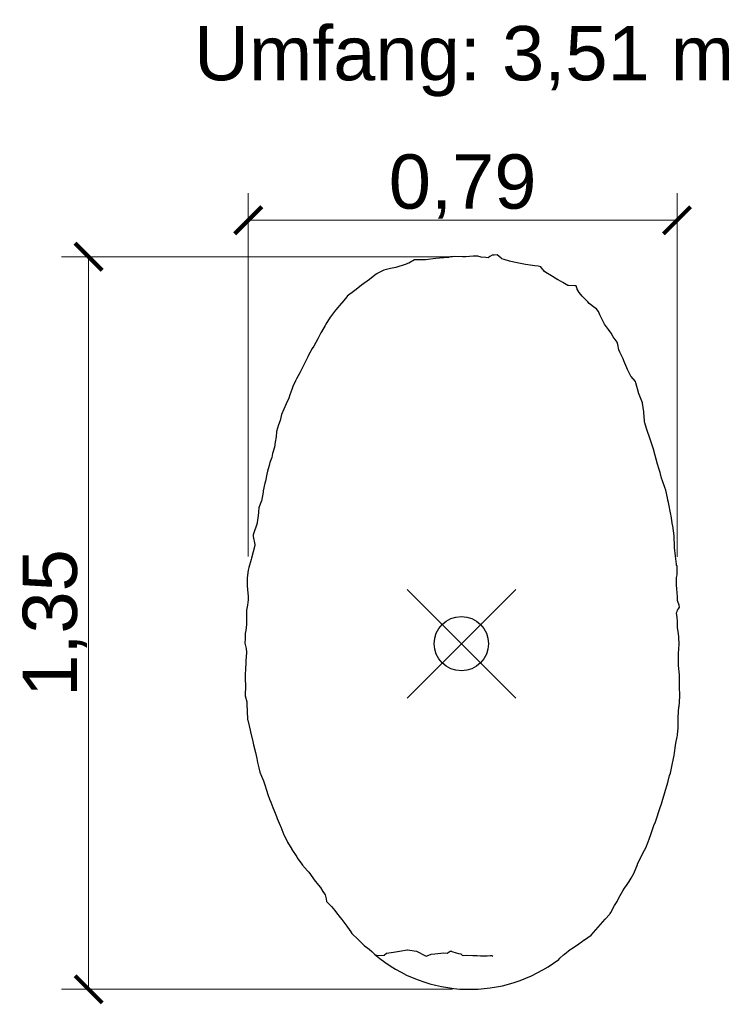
# Model space of a CAD drawing. Header units: metres. Extents: x 2.07 to 6.68, y -1.19 to 5.48.
# Tile 2 of 5: x 3.61 to 4.91, y -1.19 to 0.63. Entities that reach past the tile are written whole.
import ezdxf
from ezdxf.enums import TextEntityAlignment as Align

# ---------------------------------------------------------------- set-up
doc = ezdxf.new("R2010")
doc.units = ezdxf.units.M
doc.header["$MEASUREMENT"] = 0
doc.header["$PDMODE"] = 35
doc.header["$PDSIZE"] = 0.1
doc.layers.get('0').update_dxf_attribs({"linetype": 'CONTINUOUS'})
doc.layers.get('Defpoints').update_dxf_attribs({"linetype": 'CONTINUOUS'})
for name, color, linetype in [('Achspunkt', 6, 'CONTINUOUS'), ('Bemaßung', 7, 'CONTINUOUS'), ('konstruierte Sohle', 6, 'CONTINUOUS'), ('Name', 7, 'CONTINUOUS'), ('Original_Eimsbttel_H63381042', 3, 'CONTINUOUS')]:
    doc.layers.add(name, color=color, linetype=linetype)
doc.styles.add('Arial', font='arial.ttf')
doc.dimstyles.new('2mm_Bemaßung_1zu25', dxfattribs={"dimtxt": 0.1, "dimasz": 0.05, "dimexe": 0.05, "dimexo": 0.025, "dimgap": 0.002, "dimtad": 1, "dimdec": 3, "dimzin": 0, "dimtxsty": 'Arial', "dimblk": 'ARCHTICK', "dimblk1": 'ARCHTICK', "dimcen": 0.0625, "dimadec": 0, "dimazin": 0, "dimtfac": 1, "dimtmove": 0, "dimatfit": 3, "dimfxl": 1, "dimlwd": 0, "dimlwe": 0, "dimarcsym": 0})

# ---------------------------------------------------------------- blocks, each defined once
blk = doc.blocks.new('_ArchTick')
at = {"color": 0, "linetype": 'ByBlock', "const_width": 0.15}
blk.add_lwpolyline([(-0.5, -0.5), (0.5, 0.5)], dxfattribs=at)
blk = doc.blocks.new('*D34')
at = {"layer": 'Bemaßung', "color": 0, "linetype": 'ByBlock', "lineweight": 0}
for p, q in [((4.4032, 0.1898), (3.6837, 0.1898)), ((3.7337, -1.1584), (3.7337, 0.1898)), ((4.4031, -1.1584), (3.6837, -1.1584))]:
    blk.add_line(p, q, dxfattribs=at)
at = {"layer": 'Defpoints', "color": 0}
for p in [(3.7337, 0.1898), (4.4282, 0.1898), (4.4281, -1.1584)]:
    blk.add_point(p, dxfattribs=at)
at = {"layer": 'Bemaßung', "color": 0, "lineweight": 0, "xscale": 0.05, "yscale": 0.05, "zscale": 0.05}
for p, rotation in [((3.7337, 0.1898), 90), ((3.7337, -1.1584), 270)]:
    blk.add_blockref('_ArchTick', p, dxfattribs=dict(at, rotation=rotation))
at = {"layer": 'Bemaßung', "color": 0, "linetype": 'ByBlock', "insert": (3.6716, -0.4843), "char_height": 0.1, "attachment_point": 5, "rotation": 90, "style": 'Arial'}
blk.add_mtext('1,35', dxfattribs=at)
blk = doc.blocks.new('*D35')
at = {"layer": 'Bemaßung', "color": 0, "linetype": 'ByBlock', "lineweight": 0}
for p, q in [((4.0274, -0.362), (4.0274, 0.307)), ((4.8167, -0.3622), (4.8167, 0.307)), ((4.8167, 0.257), (4.0274, 0.257))]:
    blk.add_line(p, q, dxfattribs=at)
at = {"layer": 'Defpoints', "color": 0}
for p in [(4.0274, 0.257), (4.0274, -0.387), (4.8167, -0.3872)]:
    blk.add_point(p, dxfattribs=at)
at = {"layer": 'Bemaßung', "color": 0, "lineweight": 0, "xscale": 0.05, "yscale": 0.05, "zscale": 0.05, "rotation": 180}
blk.add_blockref('_ArchTick', (4.0274, 0.257), dxfattribs=at)
at = {"layer": 'Bemaßung', "color": 0, "lineweight": 0, "xscale": 0.05, "yscale": 0.05, "zscale": 0.05}
blk.add_blockref('_ArchTick', (4.8167, 0.257), dxfattribs=at)
at = {"layer": 'Bemaßung', "color": 0, "linetype": 'ByBlock', "insert": (4.422, 0.319), "char_height": 0.1, "attachment_point": 5, "style": 'Arial'}
blk.add_mtext('0,79', dxfattribs=at)

msp = doc.modelspace()

# ---------------------------------------------------------------- linework, layer by layer
at = {"layer": 'Achspunkt'}
msp.add_point((4.4197, -0.5223), dxfattribs=at)
at = {"layer": 'konstruierte Sohle', "linetype": 'Continuous', "extrusion": (0, 0, -1)}
msp.add_lwpolyline([(-4.599, -1.1034), (-4.6008, -1.1012), (-4.6076, -1.0949), (-4.6093, -1.0935), (-4.6202, -1.0854), (-4.6225, -1.084), (-4.6322, -1.0774), (-4.6352, -1.0754), (-4.6359, -1.075), (-4.6428, -1.0697), (-4.6459, -1.0674), (-4.646, -1.0673), (-4.646, -1.0673), (-4.6462, -1.0671), (-4.6588, -1.0586), (-4.6846, -1.0294), (-4.6921, -1.0207), (-4.6931, -1.0196), (-4.6935, -1.0192), (-4.6947, -1.0168), (-4.7014, -1.0043), (-4.7062, -0.9971), (-4.7098, -0.9902), (-4.7167, -0.9774), (-4.72, -0.9723), (-4.7248, -0.9654), (-4.7284, -0.9597), (-4.7319, -0.9541), (-4.738, -0.944), (-4.7386, -0.9423), (-4.743, -0.9305), (-4.7447, -0.9264), (-4.7495, -0.9169), (-4.7515, -0.9127), (-4.757, -0.9022), (-4.7594, -0.8978), (-4.7635, -0.8868), (-4.7652, -0.882), (-4.7691, -0.8715), (-4.7711, -0.8659), (-4.7742, -0.857), (-4.7767, -0.8499), (-4.7802, -0.8407), (-4.7827, -0.833), (-4.7856, -0.8239), (-4.7879, -0.8168), (-4.7905, -0.8084), (-4.7929, -0.8003), (-4.7954, -0.7922), (-4.7984, -0.782), (-4.8, -0.7753), (-4.8028, -0.765), (-4.8045, -0.7604), (-4.8071, -0.7485), (-4.8083, -0.7424), (-4.8113, -0.7278), (-4.812, -0.7231), (-4.8137, -0.7095), (-4.8143, -0.7055), (-4.8169, -0.6939), (-4.8175, -0.691), (-4.8177, -0.69), (-4.8188, -0.6771), (-4.8188, -0.675), (-4.8188, -0.659), (-4.8189, -0.6574), (-4.8202, -0.6388), (-4.8203, -0.6383), (-4.8215, -0.6196), (-4.8215, -0.6167), (-4.8214, -0.6029), (-4.8214, -0.5849), (-4.8213, -0.5823), (-4.8212, -0.5796), (-4.8195, -0.5623), (-4.819, -0.5556), (-4.8194, -0.5415), (-4.8198, -0.5306), (-4.8207, -0.5245), (-4.8206, -0.5234), (-4.8201, -0.5106), (-4.8192, -0.5037), (-4.8177, -0.4931), (-4.8173, -0.4813), (-4.8167, -0.4741), (-4.8154, -0.4656), (-4.8167, -0.4629), (-4.8174, -0.4609), (-4.8191, -0.4582), (-4.8212, -0.455), (-4.8203, -0.4517), (-4.8178, -0.4447), (-4.8176, -0.4428), (-4.8175, -0.4417), (-4.8174, -0.4362), (-4.8163, -0.4213), (-4.8159, -0.4144), (-4.8154, -0.4006), (-4.8167, -0.3955), (-4.8168, -0.3789), (-4.8159, -0.3783), (-4.8156, -0.3762), (-4.8138, -0.3615), (-4.812, -0.3454), (-4.8119, -0.3435), (-4.8113, -0.3245), (-4.8113, -0.324), (-4.8113, -0.3239), (-4.8086, -0.3056), (-4.8084, -0.3042), (-4.8057, -0.2872), (-4.8052, -0.2845), (-4.8006, -0.2625), (-4.7998, -0.2584), (-4.7992, -0.254), (-4.7961, -0.2399), (-4.7944, -0.2348), (-4.79, -0.2225), (-4.7882, -0.2176), (-4.7854, -0.2075), (-4.7836, -0.2014), (-4.7806, -0.1917), (-4.7781, -0.1826), (-4.7765, -0.1758), (-4.7735, -0.1644), (-4.7715, -0.1587), (-4.7695, -0.1535), (-4.7661, -0.1421), (-4.7623, -0.1317), (-4.7605, -0.1262), (-4.7572, -0.1158), (-4.7569, -0.1144), (-4.7565, -0.1115), (-4.7558, -0.0974), (-4.7555, -0.0953), (-4.7533, -0.0794), (-4.7532, -0.0789), (-4.7455, -0.0603), (-4.7455, -0.0603), (-4.7455, -0.06), (-4.7408, -0.0419), (-4.74, -0.0398), (-4.7323, -0.0307), (-4.7317, -0.0297), (-4.7256, -0.0175), (-4.7242, -0.0144), (-4.7189, -0.0017), (-4.7174, 0.0021), (-4.7116, 0.0143), (-4.7098, 0.0184), (-4.7074, 0.0285), (-4.7065, 0.0328), (-4.7046, 0.035), (-4.6991, 0.0427), (-4.6952, 0.0492), (-4.6902, 0.0562), (-4.685, 0.0631), (-4.683, 0.0659), (-4.681, 0.0695), (-4.6768, 0.078), (-4.6744, 0.0831), (-4.6719, 0.0888), (-4.6694, 0.0921), (-4.6682, 0.0937), (-4.6654, 0.0958), (-4.6552, 0.1041), (-4.6525, 0.1068), (-4.6444, 0.115), (-4.6421, 0.1173), (-4.6363, 0.1239), (-4.633, 0.1304), (-4.6327, 0.1311), (-4.6311, 0.1362), (-4.6288, 0.1364), (-4.617, 0.1369), (-4.6164, 0.1369), (-4.6158, 0.1372), (-4.6065, 0.1424), (-4.5979, 0.1472), (-4.5973, 0.1475), (-4.5872, 0.1537), (-4.5857, 0.1545), (-4.5751, 0.1609), (-4.5724, 0.1629), (-4.5703, 0.1659), (-4.5693, 0.1673), (-4.5657, 0.1715), (-4.5635, 0.1722), (-4.5608, 0.1727), (-4.5549, 0.1732), (-4.5376, 0.1753), (-4.5226, 0.1784), (-4.516, 0.1799), (-4.5084, 0.1817), (-4.4983, 0.1846), (-4.4941, 0.1862), (-4.4928, 0.1872), (-4.4858, 0.1932), (-4.4803, 0.1928), (-4.4761, 0.1925), (-4.4718, 0.1903), (-4.4691, 0.1879), (-4.4646, 0.1885), (-4.4563, 0.1889), (-4.45, 0.191), (-4.4456, 0.1912), (-4.4412, 0.1909), (-4.4282, 0.1898), (-4.4215, 0.1898), (-4.4066, 0.1906), (-4.4008, 0.1899), (-4.3994, 0.1896), (-4.3962, 0.1886), (-4.3793, 0.1872), (-4.3727, 0.1864), (-4.3537, 0.1843), (-4.3454, 0.184), (-4.3336, 0.1839), (-4.3228, 0.1781), (-4.3207, 0.1772), (-4.3184, 0.1765), (-4.3161, 0.1756), (-4.2989, 0.1702), (-4.2895, 0.1681), (-4.2869, 0.1676), (-4.2771, 0.165), (-4.2638, 0.1582), (-4.2634, 0.1579), (-4.2631, 0.1577), (-4.2514, 0.1489), (-4.2505, 0.1482), (-4.2361, 0.1376), (-4.2355, 0.1372), (-4.2239, 0.128), (-4.2236, 0.1278), (-4.2098, 0.1171), (-4.2096, 0.1169), (-4.2095, 0.1167), (-4.1997, 0.1048), (-4.1993, 0.1044), (-4.1887, 0.0922), (-4.1883, 0.0917), (-4.1789, 0.0793), (-4.1783, 0.0784), (-4.1703, 0.0655), (-4.1691, 0.0634), (-4.1621, 0.0516), (-4.1611, 0.0498), (-4.1555, 0.0387), (-4.1479, 0.0251), (-4.1453, 0.021), (-4.1383, 0.0085), (-4.1371, 0.0054), (-4.1319, -0.0053), (-4.1299, -0.0092), (-4.1241, -0.0203), (-4.1223, -0.0236), (-4.1164, -0.0348), (-4.1143, -0.0386), (-4.1098, -0.0491), (-4.1077, -0.0546), (-4.104, -0.0642), (-4.102, -0.0702), (-4.0971, -0.081), (-4.0928, -0.0909), (-4.0889, -0.1004), (-4.0861, -0.1113), (-4.0834, -0.1197), (-4.0797, -0.1317), (-4.0788, -0.1418), (-4.0772, -0.1512), (-4.0756, -0.1608), (-4.0723, -0.1725), (-4.0706, -0.1795), (-4.0672, -0.1889), (-4.0657, -0.1946), (-4.063, -0.2048), (-4.0618, -0.2103), (-4.0592, -0.223), (-4.0583, -0.2269), (-4.0551, -0.2412), (-4.0547, -0.2433), (-4.0518, -0.2598), (-4.0515, -0.2609), (-4.047, -0.2721), (-4.0462, -0.2799), (-4.0461, -0.2806), (-4.0455, -0.2866), (-4.0441, -0.2993), (-4.044, -0.3006), (-4.0368, -0.3219), (-4.0364, -0.3234), (-4.0363, -0.325), (-4.0396, -0.3398), (-4.0394, -0.3417), (-4.0335, -0.3648), (-4.033, -0.3672), (-4.0285, -0.382), (-4.0274, -0.387), (-4.0258, -0.4013), (-4.0253, -0.4149), (-4.0262, -0.4231), (-4.0272, -0.4348), (-4.0272, -0.4417), (-4.0259, -0.4513), (-4.0244, -0.4609), (-4.0245, -0.4708), (-4.0242, -0.4811), (-4.0242, -0.4868), (-4.0231, -0.4978), (-4.0217, -0.5033), (-4.0217, -0.513), (-4.0213, -0.5212), (-4.0235, -0.531), (-4.0241, -0.5376), (-4.0241, -0.5384), (-4.0228, -0.5539), (-4.0228, -0.5605), (-4.0227, -0.5663), (-4.0221, -0.5818), (-4.0218, -0.5856), (-4.0225, -0.6012), (-4.0219, -0.6163), (-4.0218, -0.6172), (-4.022, -0.6182), (-4.0247, -0.6296), (-4.0247, -0.6302), (-4.025, -0.635), (-4.0256, -0.645), (-4.0257, -0.6463), (-4.0263, -0.6617), (-4.0265, -0.6632), (-4.0308, -0.6816), (-4.0317, -0.6845), (-4.0358, -0.7025), (-4.0372, -0.7083), (-4.0409, -0.7224), (-4.0434, -0.7337), (-4.0446, -0.7411), (-4.0467, -0.751), (-4.0491, -0.7587), (-4.0521, -0.7662), (-4.0554, -0.7745), (-4.0583, -0.7821), (-4.0613, -0.7919), (-4.0636, -0.7996), (-4.0667, -0.8082), (-4.0689, -0.8142), (-4.0726, -0.8239), (-4.0748, -0.8284), (-4.0797, -0.8403), (-4.081, -0.8438), (-4.0865, -0.857), (-4.0876, -0.8594), (-4.0928, -0.8743), (-4.0933, -0.8756), (-4.0995, -0.8872), (-4.0999, -0.8879), (-4.1075, -0.9004), (-4.108, -0.9012), (-4.108, -0.9012), (-4.1167, -0.9149), (-4.1176, -0.9165), (-4.1259, -0.9282), (-4.1273, -0.9302), (-4.1364, -0.9405), (-4.1387, -0.9431), (-4.1463, -0.9531), (-4.1488, -0.9569), (-4.157, -0.9665), (-4.1605, -0.9713), (-4.165, -0.9784), (-4.1677, -0.9824), (-4.1689, -0.9843), (-4.1706, -0.992), (-4.1718, -0.997), (-4.175, -1.0002), (-4.1805, -1.0058), (-4.1867, -1.0133), (-4.1899, -1.0175), (-4.1967, -1.0264), (-4.1996, -1.0301), (-4.2087, -1.0421), (-4.2099, -1.0441), (-4.216, -1.0526), (-4.2184, -1.056), (-4.2297, -1.0667), (-4.2305, -1.0674), (-4.2312, -1.0679), (-4.2393, -1.0768), (-4.2408, -1.078), (-4.2498, -1.0847), (-4.2547, -1.089), (-4.2604, -1.0943, -0.351672)], format="xyb", close=True, dxfattribs=at)
at = {"layer": 'konstruierte Sohle'}
msp.add_point((4.4197, -0.5223), dxfattribs=at)
at = {"layer": 'Original_Eimsbttel_H63381042', "linetype": 'Continuous', "extrusion": (0, 0, -1)}
msp.add_lwpolyline([(-4.599, -1.1034), (-4.6008, -1.1012), (-4.6076, -1.0949), (-4.6093, -1.0935), (-4.6202, -1.0854), (-4.6225, -1.084), (-4.6322, -1.0774), (-4.6352, -1.0754), (-4.6359, -1.075), (-4.6428, -1.0697), (-4.6459, -1.0674), (-4.646, -1.0673), (-4.646, -1.0673), (-4.6462, -1.0671), (-4.6588, -1.0586), (-4.6846, -1.0294), (-4.6921, -1.0207), (-4.6931, -1.0196), (-4.6935, -1.0192), (-4.6947, -1.0168), (-4.7014, -1.0043), (-4.7062, -0.9971), (-4.7098, -0.9902), (-4.7167, -0.9774), (-4.72, -0.9723), (-4.7248, -0.9654), (-4.7284, -0.9597), (-4.7319, -0.9541), (-4.738, -0.944), (-4.7386, -0.9423), (-4.743, -0.9305), (-4.7447, -0.9264), (-4.7495, -0.9169), (-4.7515, -0.9127), (-4.757, -0.9022), (-4.7594, -0.8978), (-4.7635, -0.8868), (-4.7652, -0.882), (-4.7691, -0.8715), (-4.7711, -0.8659), (-4.7742, -0.857), (-4.7767, -0.8499), (-4.7802, -0.8407), (-4.7827, -0.833), (-4.7856, -0.8239), (-4.7879, -0.8168), (-4.7905, -0.8084), (-4.7929, -0.8003), (-4.7954, -0.7922), (-4.7984, -0.782), (-4.8, -0.7753), (-4.8028, -0.765), (-4.8045, -0.7604), (-4.8071, -0.7485), (-4.8083, -0.7424), (-4.8113, -0.7278), (-4.812, -0.7231), (-4.8137, -0.7095), (-4.8143, -0.7055), (-4.8169, -0.6939), (-4.8175, -0.691), (-4.8177, -0.69), (-4.8188, -0.6771), (-4.8188, -0.675), (-4.8188, -0.659), (-4.8189, -0.6574), (-4.8202, -0.6388), (-4.8203, -0.6383), (-4.8215, -0.6196), (-4.8215, -0.6167), (-4.8214, -0.6029), (-4.8214, -0.5849), (-4.8213, -0.5823), (-4.8212, -0.5796), (-4.8195, -0.5623), (-4.819, -0.5556), (-4.8194, -0.5415), (-4.8198, -0.5306), (-4.8207, -0.5245), (-4.8206, -0.5234), (-4.8201, -0.5106), (-4.8192, -0.5037), (-4.8177, -0.4931), (-4.8173, -0.4813), (-4.8167, -0.4741), (-4.8154, -0.4656), (-4.8167, -0.4629), (-4.8174, -0.4609), (-4.8191, -0.4582), (-4.8212, -0.455), (-4.8203, -0.4517), (-4.8178, -0.4447), (-4.8176, -0.4428), (-4.8175, -0.4417), (-4.8174, -0.4362), (-4.8163, -0.4213), (-4.8159, -0.4144), (-4.8154, -0.4006), (-4.8167, -0.3955), (-4.8168, -0.3789), (-4.8159, -0.3783), (-4.8156, -0.3762), (-4.8138, -0.3615), (-4.812, -0.3454), (-4.8119, -0.3435), (-4.8113, -0.3245), (-4.8113, -0.324), (-4.8113, -0.3239), (-4.8086, -0.3056), (-4.8084, -0.3042), (-4.8057, -0.2872), (-4.8052, -0.2845), (-4.8006, -0.2625), (-4.7998, -0.2584), (-4.7992, -0.254), (-4.7961, -0.2399), (-4.7944, -0.2348), (-4.79, -0.2225), (-4.7882, -0.2176), (-4.7854, -0.2075), (-4.7836, -0.2014), (-4.7806, -0.1917), (-4.7781, -0.1826), (-4.7765, -0.1758), (-4.7735, -0.1644), (-4.7715, -0.1587), (-4.7695, -0.1535), (-4.7661, -0.1421), (-4.7623, -0.1317), (-4.7605, -0.1262), (-4.7572, -0.1158), (-4.7569, -0.1144), (-4.7565, -0.1115), (-4.7558, -0.0974), (-4.7555, -0.0953), (-4.7533, -0.0794), (-4.7532, -0.0789), (-4.7455, -0.0603), (-4.7455, -0.0603), (-4.7455, -0.06), (-4.7408, -0.0419), (-4.74, -0.0398), (-4.7323, -0.0307), (-4.7317, -0.0297), (-4.7256, -0.0175), (-4.7242, -0.0144), (-4.7189, -0.0017), (-4.7174, 0.0021), (-4.7116, 0.0143), (-4.7098, 0.0184), (-4.7074, 0.0285), (-4.7065, 0.0328), (-4.7046, 0.035), (-4.6991, 0.0427), (-4.6952, 0.0492), (-4.6902, 0.0562), (-4.685, 0.0631), (-4.683, 0.0659), (-4.681, 0.0695), (-4.6768, 0.078), (-4.6744, 0.0831), (-4.6719, 0.0888), (-4.6694, 0.0921), (-4.6682, 0.0937), (-4.6654, 0.0958), (-4.6552, 0.1041), (-4.6525, 0.1068), (-4.6444, 0.115), (-4.6421, 0.1173), (-4.6363, 0.1239), (-4.633, 0.1304), (-4.6327, 0.1311), (-4.6311, 0.1362), (-4.6288, 0.1364), (-4.617, 0.1369), (-4.6164, 0.1369), (-4.6158, 0.1372), (-4.6065, 0.1424), (-4.5979, 0.1472), (-4.5973, 0.1475), (-4.5872, 0.1537), (-4.5857, 0.1545), (-4.5751, 0.1609), (-4.5724, 0.1629), (-4.5703, 0.1659), (-4.5693, 0.1673), (-4.5657, 0.1715), (-4.5635, 0.1722), (-4.5608, 0.1727), (-4.5549, 0.1732), (-4.5376, 0.1753), (-4.5226, 0.1784), (-4.516, 0.1799), (-4.5084, 0.1817), (-4.4983, 0.1846), (-4.4941, 0.1862), (-4.4928, 0.1872), (-4.4858, 0.1932), (-4.4803, 0.1928), (-4.4761, 0.1925), (-4.4718, 0.1903), (-4.4691, 0.1879), (-4.4646, 0.1885), (-4.4563, 0.1889), (-4.45, 0.191), (-4.4456, 0.1912), (-4.4412, 0.1909), (-4.4282, 0.1898), (-4.4215, 0.1898), (-4.4066, 0.1906), (-4.4008, 0.1899), (-4.3994, 0.1896), (-4.3962, 0.1886), (-4.3793, 0.1872), (-4.3727, 0.1864), (-4.3537, 0.1843), (-4.3454, 0.184), (-4.3336, 0.1839), (-4.3228, 0.1781), (-4.3207, 0.1772), (-4.3184, 0.1765), (-4.3161, 0.1756), (-4.2989, 0.1702), (-4.2895, 0.1681), (-4.2869, 0.1676), (-4.2771, 0.165), (-4.2638, 0.1582), (-4.2634, 0.1579), (-4.2631, 0.1577), (-4.2514, 0.1489), (-4.2505, 0.1482), (-4.2361, 0.1376), (-4.2355, 0.1372), (-4.2239, 0.128), (-4.2236, 0.1278), (-4.2098, 0.1171), (-4.2096, 0.1169), (-4.2095, 0.1167), (-4.1997, 0.1048), (-4.1993, 0.1044), (-4.1887, 0.0922), (-4.1883, 0.0917), (-4.1789, 0.0793), (-4.1783, 0.0784), (-4.1703, 0.0655), (-4.1691, 0.0634), (-4.1621, 0.0516), (-4.1611, 0.0498), (-4.1555, 0.0387), (-4.1479, 0.0251), (-4.1453, 0.021), (-4.1383, 0.0085), (-4.1371, 0.0054), (-4.1319, -0.0053), (-4.1299, -0.0092), (-4.1241, -0.0203), (-4.1223, -0.0236), (-4.1164, -0.0348), (-4.1143, -0.0386), (-4.1098, -0.0491), (-4.1077, -0.0546), (-4.104, -0.0642), (-4.102, -0.0702), (-4.0971, -0.081), (-4.0928, -0.0909), (-4.0889, -0.1004), (-4.0861, -0.1113), (-4.0834, -0.1197), (-4.0797, -0.1317), (-4.0788, -0.1418), (-4.0772, -0.1512), (-4.0756, -0.1608), (-4.0723, -0.1725), (-4.0706, -0.1795), (-4.0672, -0.1889), (-4.0657, -0.1946), (-4.063, -0.2048), (-4.0618, -0.2103), (-4.0592, -0.223), (-4.0583, -0.2269), (-4.0551, -0.2412), (-4.0547, -0.2433), (-4.0518, -0.2598), (-4.0515, -0.2609), (-4.047, -0.2721), (-4.0462, -0.2799), (-4.0461, -0.2806), (-4.0455, -0.2866), (-4.0441, -0.2993), (-4.044, -0.3006), (-4.0368, -0.3219), (-4.0364, -0.3234), (-4.0363, -0.325), (-4.0396, -0.3398), (-4.0394, -0.3417), (-4.0335, -0.3648), (-4.033, -0.3672), (-4.0285, -0.382), (-4.0274, -0.387), (-4.0258, -0.4013), (-4.0253, -0.4149), (-4.0262, -0.4231), (-4.0272, -0.4348), (-4.0272, -0.4417), (-4.0259, -0.4513), (-4.0244, -0.4609), (-4.0245, -0.4708), (-4.0242, -0.4811), (-4.0242, -0.4868), (-4.0231, -0.4978), (-4.0217, -0.5033), (-4.0217, -0.513), (-4.0213, -0.5212), (-4.0235, -0.531), (-4.0241, -0.5376), (-4.0241, -0.5384), (-4.0228, -0.5539), (-4.0228, -0.5605), (-4.0227, -0.5663), (-4.0221, -0.5818), (-4.0218, -0.5856), (-4.0225, -0.6012), (-4.0219, -0.6163), (-4.0218, -0.6172), (-4.022, -0.6182), (-4.0247, -0.6296), (-4.0247, -0.6302), (-4.025, -0.635), (-4.0256, -0.645), (-4.0257, -0.6463), (-4.0263, -0.6617), (-4.0265, -0.6632), (-4.0308, -0.6816), (-4.0317, -0.6845), (-4.0358, -0.7025), (-4.0372, -0.7083), (-4.0409, -0.7224), (-4.0434, -0.7337), (-4.0446, -0.7411), (-4.0467, -0.751), (-4.0491, -0.7587), (-4.0521, -0.7662), (-4.0554, -0.7745), (-4.0583, -0.7821), (-4.0613, -0.7919), (-4.0636, -0.7996), (-4.0667, -0.8082), (-4.0689, -0.8142), (-4.0726, -0.8239), (-4.0748, -0.8284), (-4.0797, -0.8403), (-4.081, -0.8438), (-4.0865, -0.857), (-4.0876, -0.8594), (-4.0928, -0.8743), (-4.0933, -0.8756), (-4.0995, -0.8872), (-4.0999, -0.8879), (-4.1075, -0.9004), (-4.108, -0.9012), (-4.108, -0.9012), (-4.1167, -0.9149), (-4.1176, -0.9165), (-4.1259, -0.9282), (-4.1273, -0.9302), (-4.1364, -0.9405), (-4.1387, -0.9431), (-4.1463, -0.9531), (-4.1488, -0.9569), (-4.157, -0.9665), (-4.1605, -0.9713), (-4.165, -0.9784), (-4.1677, -0.9824), (-4.1689, -0.9843), (-4.1706, -0.992), (-4.1718, -0.997), (-4.175, -1.0002), (-4.1805, -1.0058), (-4.1867, -1.0133), (-4.1899, -1.0175), (-4.1967, -1.0264), (-4.1996, -1.0301), (-4.2087, -1.0421), (-4.2099, -1.0441), (-4.216, -1.0526), (-4.2184, -1.056), (-4.2297, -1.0667), (-4.2305, -1.0674), (-4.2312, -1.0679), (-4.2393, -1.0768), (-4.2408, -1.078), (-4.2498, -1.0847), (-4.2547, -1.089), (-4.2604, -1.0943), (-4.2645, -1.0963), (-4.2646, -1.0963), (-4.2646, -1.0963), (-4.2653, -1.0963), (-4.2775, -1.0953), (-4.2822, -1.0922), (-4.2949, -1.0902), (-4.2982, -1.0895), (-4.3056, -1.0882), (-4.32, -1.0858), (-4.3207, -1.086), (-4.3372, -1.0881), (-4.3539, -1.0967), (-4.3556, -1.0972), (-4.3568, -1.0966), (-4.364, -1.0938), (-4.3708, -1.0933), (-4.3877, -1.0915), (-4.3938, -1.0919), (-4.3992, -1.0885), (-4.4014, -1.0884), (-4.4021, -1.0886), (-4.4102, -1.0913), (-4.4142, -1.0928), (-4.419, -1.0932), (-4.4212, -1.0955), (-4.4233, -1.096), (-4.4288, -1.0956), (-4.4405, -1.0961), (-4.449, -1.0964), (-4.4547, -1.097), (-4.4669, -1.0967), (-4.4728, -1.0962), (-4.4749, -1.0961), (-4.476, -1.0962), (-4.4778, -1.0974)], dxfattribs=at)

# ---------------------------------------------------------------- texts
at = {"layer": 'Name', "style": 'Arial'}
msp.add_text('Umfang: 3,51 m', height=0.1, dxfattribs=at).set_placement((3.9279, 0.4846), align=Align.BOTTOM_LEFT)

# ---------------------------------------------------------------- dimensions: what is measured, and where the dimension line sits
at = {"layer": 'Bemaßung', "linetype": 'ByBlock'}
dim = msp.add_linear_dim(base=(4.0274, 0.257), p1=(4.8167, -0.3872), p2=(4.0274, -0.387), dimstyle='2mm_Bemaßung_1zu25', override={"dimdec": 2}, dxfattribs=at)
dim.commit()
dim.dimension.update_dxf_attribs({"geometry": '*D35', "text_midpoint": (4.422, 0.319)})
dim = msp.add_linear_dim(base=(3.7337, 0.1898), p1=(4.4281, -1.1584), p2=(4.4282, 0.1898), angle=90, dimstyle='2mm_Bemaßung_1zu25', override={"dimdec": 2}, dxfattribs=at)
dim.commit()
dim.dimension.update_dxf_attribs({"geometry": '*D34', "text_midpoint": (3.6716, -0.4843)})

doc.saveas('drawing.dxf')
